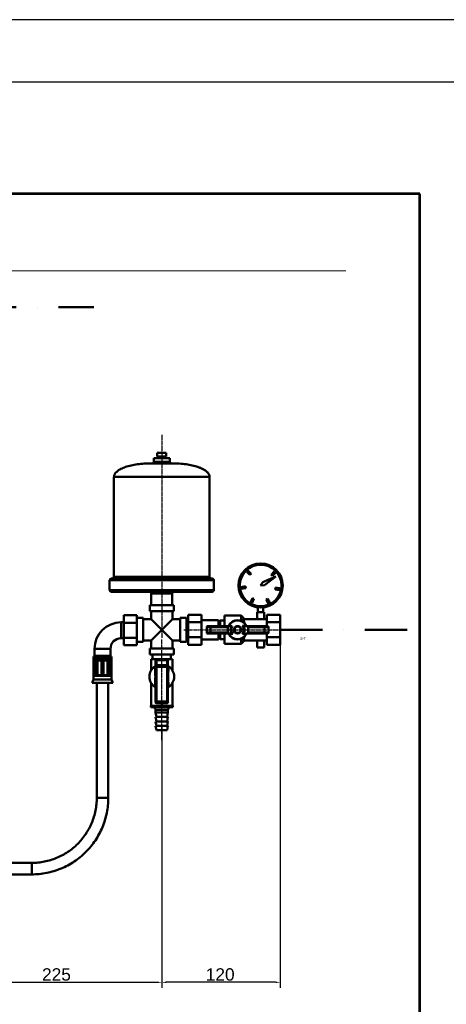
# Model space of a CAD drawing. Header units: millimetres. Extents: x 198383 to 706415, y -768832 to -310514.
# Tile 19 of 40: x 205910 to 208471, y -371279 to -365370. Entities that reach past the tile are written whole.
import ezdxf
from ezdxf.enums import TextEntityAlignment as Align

# ---------------------------------------------------------------- set-up
doc = ezdxf.new("R2010")
doc.units = ezdxf.units.MM
doc.linetypes.add('CHAIN', pattern=[0.3543, 0.2362, -0.0295, 0.0591, -0.0295])
doc.linetypes.add('DASHDOT', pattern=[25.4, 12.7, -6.35, 0, -6.35])
doc.layers.add('AS-Ramecek', color=9, linetype='Continuous')
for name, color, linetype, lineweight in [('Bemaßungen(DIN)', 7, 'Continuous', 25), ('Mittellinie(DIN)', 7, 'Continuous', 25), ('Sichtbare Kanten(DIN)', 7, 'Continuous', 50), ('Sichtbare tangentiale Kanten(DIN)', 7, 'Continuous', 50), ('SRAFY', 9, 'Continuous', 0), ('Symbole(DIN)', 7, 'Continuous', 25), ('ZTI-DSP-formaty', 102, 'Continuous', 25), ('ZTI-DSP-potr_studena', 142, 'DASHDOT', 50)]:
    doc.layers.add(name, color=color, linetype=linetype, lineweight=lineweight)
doc.styles.add('Aktuell-DIN', font='arial.ttf')
doc.styles.add('ARIAL', font='IC-SIMPLEX.SHX', dxfattribs={"width": 0.8})
doc.styles.add('Castelar', font='CASTELAR.TTF')
doc.styles.add('DIN - Andere-03', font='arial.ttf')

# ---------------------------------------------------------------- blocks, each defined once
blk = doc.blocks.new('*U847', base_point=(44572.5, 0))
at = {"layer": 'ZTI-DSP-formaty', "linetype": 'Continuous', "ltscale": 15}
for p, q in [((44572.5, 31407.75), (0, 31407.75)), ((44197.5, 31032.75), (375, 31032.75))]:
    blk.add_line(p, q, dxfattribs=at)
blk = doc.blocks.new('ram_samotny')
at = {"layer": 'AS-Ramecek', "lineweight": 53}
for p, q in [((0, 8167.5), (-5775, 8167.5)), ((0, 0), (0, 8167.5))]:
    blk.add_line(p, q, dxfattribs=at)
at = {"layer": 'AS-Ramecek', "color": 9, "lineweight": 18}
blk.add_open_spline([(-4147.9, 7732.5), (-4147.9, 7732.5), (-416.8, 7732.5), (-416.8, 7732.5)], degree=3, dxfattribs=at)
at = {"layer": 'SRAFY', "color": 156}
for tag, height, style, p in [('NÁZEV_VÝROBKU', 90, 'ARIAL', (-461.5, 7777.3)), ('TYP_VÝROBKU', 75, 'Castelar', (-461.5, 7586))]:
    blk.add_attdef(tag, text='', height=height, dxfattribs=dict(at, style=style)).set_placement(p, align=Align.RIGHT)

msp = doc.modelspace()

# ---------------------------------------------------------------- linework, layer by layer
at = {"layer": 'Bemaßungen(DIN)', "color": 4, "linetype": 'Continuous', "lineweight": 25, "transparency": 16777216}
for p, q in [((207472.906, -369076.798), (207472.906, -371180.963)), ((206762.579, -369607.685), (206762.579, -371180.963)), ((206762.579, -369694.434), (206762.579, -371180.982)), ((205594.626, -371147.27), (206736.034, -371147.27)), ((207446.362, -371147.251), (206789.123, -371147.251))]:
    msp.add_line(p, q, dxfattribs=at)
at = {"layer": 'Bemaßungen(DIN)', "color": 4, "linetype": 'Continuous', "transparency": 16777216}
for points in [[(206736.034, -371142.846), (206736.034, -371151.694), (206762.579, -371147.27)], [(206789.123, -371142.827), (206789.123, -371151.675), (206762.579, -371147.251)], [(207446.362, -371142.827), (207446.362, -371151.675), (207472.906, -371147.251)]]:
    msp.add_solid(points, dxfattribs=at)
at = {"layer": 'Mittellinie(DIN)', "linetype": 'CHAIN', "ltscale": 23.990969}
for p, q in [((206762.579, -367861.034), (206762.579, -369080.088)), ((206895.301, -369031.672), (207577.586, -369031.672)), ((206762.579, -369694.434), (206762.579, -369090.609))]:
    msp.add_line(p, q, dxfattribs=at)
at = {"layer": 'Sichtbare Kanten(DIN)'}
for p, q in [((206736.034, -367970.077), (206789.123, -367970.077)), ((206736.034, -367970.077), (206736.034, -367991.133)), ((206789.123, -367970.077), (206789.123, -367991.133)), ((206714.799, -368001.751), (206810.359, -368001.751)), ((206714.799, -368001.751), (206714.799, -368022.986)), ((206736.034, -367991.133), (206789.123, -367991.133)), ((206746.652, -367991.133), (206746.652, -368001.751)), ((206778.505, -367991.133), (206778.505, -368001.751)), ((206810.359, -368001.751), (206810.359, -368022.986)), ((206688.254, -368033.604), (206836.903, -368033.604)), ((206475.899, -368113.237), (206475.899, -368713.14)), ((207049.258, -368113.237), (207049.258, -368713.14)), ((207272.643, -368683.952), (207280.062, -368676.356)), ((207280.062, -368676.356), (207299.051, -368694.904)), ((207419.257, -368700.998), (207437.805, -368682.009)), ((207437.805, -368682.009), (207445.401, -368689.428)), ((206449.355, -368734.375), (206449.355, -368792.773)), ((206459.973, -368723.758), (207065.185, -368723.758)), ((207075.802, -368734.375), (207075.802, -368792.773)), ((207291.632, -368702.5), (207272.643, -368683.952)), ((207299.051, -368694.904), (207291.632, -368702.5)), ((207369.185, -368745.512), (207447.517, -368711.395)), ((207447.517, -368711.395), (207380.019, -368763.776)), ((207426.853, -368708.417), (207419.257, -368700.998)), ((207445.401, -368689.428), (207426.853, -368708.417)), ((207239.277, -368774.721), (207265.444, -368770.261)), ((207241.061, -368785.188), (207239.277, -368774.721)), ((207267.228, -368780.728), (207241.061, -368785.188)), ((207265.444, -368770.261), (207267.228, -368780.728)), ((207356.196, -368765.561), (207369.185, -368745.512)), ((207380.019, -368763.776), (207356.196, -368765.561)), ((207443.958, -368789.136), (207445.495, -368778.63)), ((207470.222, -368792.98), (207443.958, -368789.136)), ((207445.495, -368778.63), (207471.76, -368782.474)), ((207471.76, -368782.474), (207470.222, -368792.98)), ((207065.185, -368803.391), (206459.973, -368803.391)), ((206699.403, -368814.008), (206699.403, -368883.024)), ((206825.754, -368814.008), (206825.754, -368883.024)), ((207294.883, -368865.535), (207306.655, -368841.743)), ((207316.171, -368846.452), (207304.4, -368870.243)), ((207306.655, -368841.743), (207316.171, -368846.452)), ((207388.709, -368850.419), (207398.112, -368845.488)), ((207401.037, -368873.927), (207388.709, -368850.419)), ((207398.112, -368845.488), (207410.44, -368868.996)), ((206834.249, -368883.024), (206690.909, -368883.024)), ((206690.909, -368920.186), (206690.909, -368883.024)), ((206834.249, -368920.186), (206834.249, -368883.024)), ((207304.4, -368870.243), (207294.883, -368865.535)), ((207340.269, -368924.828), (207340.269, -368897.324)), ((207372.122, -368924.828), (207372.122, -368897.324)), ((207410.44, -368868.996), (207401.037, -368873.927)), ((206613.93, -368944.076), (206534.297, -368944.076)), ((206534.297, -368989.201), (206534.297, -368944.076)), ((206613.93, -368944.076), (206613.93, -368989.201)), ((206651.092, -368960.002), (206613.93, -368960.002)), ((206651.092, -368960.002), (206651.092, -369103.342)), ((206698.872, -368967.966), (206651.092, -368967.966)), ((206834.249, -368920.186), (206690.909, -368920.186)), ((206698.872, -368967.966), (206698.872, -368920.186)), ((206762.579, -369031.672), (206698.872, -368967.966)), ((206826.285, -368967.966), (206762.579, -369031.672)), ((206826.285, -368967.966), (206826.285, -368920.186)), ((206874.065, -368967.966), (206826.285, -368967.966)), ((206874.065, -368960.002), (206874.065, -369103.342)), ((206911.227, -368960.002), (206874.065, -368960.002)), ((206911.227, -368960.002), (206911.227, -369103.342)), ((206921.845, -368941.421), (207001.478, -368941.421)), ((206921.845, -368986.547), (206921.845, -368941.421)), ((207001.478, -368941.421), (207001.478, -368986.547)), ((207001.478, -368973.806), (207102.347, -368973.806)), ((207102.347, -369010.437), (207102.347, -368973.806)), ((207111.903, -369010.437), (207111.903, -368976.725)), ((207111.903, -368976.725), (207112.964, -368976.725)), ((207112.964, -368976.501), (207138.447, -368976.501)), ((207112.964, -369010.437), (207112.964, -368976.501)), ((207138.447, -369010.437), (207138.447, -368946.73)), ((207138.447, -368946.73), (207239.316, -368946.73)), ((207239.316, -368946.73), (207239.316, -368977.272)), ((207259.891, -368967.306), (207239.316, -368946.73)), ((207393.273, -368967.306), (207249.933, -368967.306)), ((207334.96, -368924.828), (207377.431, -368924.828)), ((207334.96, -368967.306), (207334.96, -368924.828)), ((207377.431, -368967.306), (207377.431, -368924.828)), ((207393.273, -368941.421), (207472.906, -368941.421)), ((207393.273, -368986.547), (207393.273, -368941.421)), ((207472.906, -368941.421), (207472.906, -368986.547)), ((206518.37, -368986.547), (206534.297, -368986.547)), ((206613.93, -368989.201), (206534.297, -368989.201)), ((206534.297, -369079.452), (206534.297, -368989.201)), ((206613.93, -368989.201), (206613.93, -369079.452)), ((206698.872, -369095.379), (206762.579, -369031.672)), ((206762.579, -369031.672), (206826.285, -369095.379)), ((206911.227, -368979.114), (206921.845, -368979.114)), ((206921.845, -368986.547), (207001.478, -368986.547)), ((206921.845, -369076.798), (206921.845, -368986.547)), ((207001.478, -368986.547), (207001.478, -369076.798)), ((207032.27, -369015.746), (207032.27, -369047.599)), ((207037.578, -369010.437), (207055.481, -369010.437)), ((207116.881, -369010.437), (207055.481, -369010.437)), ((207102.347, -368979.114), (207111.903, -368979.114)), ((207181.826, -369010.437), (207116.881, -369010.437)), ((207159.683, -369015.746), (207159.683, -369047.599)), ((207186.252, -369010.437), (207181.826, -369010.437)), ((207323.138, -369010.437), (207257.259, -369010.437)), ((207282.243, -369015.746), (207282.243, -369047.599)), ((207380.588, -369010.437), (207323.138, -369010.437)), ((207380.588, -369010.437), (207398.582, -369010.437)), ((207393.273, -368986.547), (207472.906, -368986.547)), ((207393.273, -369010.437), (207393.273, -368986.547)), ((207403.891, -369047.599), (207403.891, -369015.746)), ((207472.906, -368986.547), (207472.906, -369076.798)), ((206518.37, -369082.107), (206534.297, -369082.107)), ((206613.93, -369079.452), (206534.297, -369079.452)), ((206534.297, -369124.578), (206534.297, -369079.452)), ((206613.93, -369079.452), (206613.93, -369124.578)), ((206698.872, -369095.379), (206651.092, -369095.379)), ((206698.872, -369143.159), (206698.872, -369095.379)), ((206874.065, -369095.379), (206826.285, -369095.379)), ((206826.285, -369143.159), (206826.285, -369095.379)), ((206911.227, -369084.23), (206921.845, -369084.23)), ((206921.845, -369076.798), (207001.478, -369076.798)), ((206921.845, -369121.923), (206921.845, -369076.798)), ((207001.478, -369076.798), (207001.478, -369121.923)), ((207001.478, -369089.539), (207102.347, -369089.539)), ((207055.481, -369052.908), (207037.578, -369052.908)), ((207055.481, -369052.908), (207116.881, -369052.908)), ((207102.347, -369089.539), (207102.347, -369052.908)), ((207102.347, -369084.23), (207111.903, -369084.23)), ((207111.903, -369086.619), (207111.903, -369052.908)), ((207111.903, -369086.619), (207112.964, -369086.619)), ((207112.964, -369086.844), (207112.964, -369052.908)), ((207112.964, -369086.844), (207138.447, -369086.844)), ((207116.881, -369052.908), (207178.901, -369052.908)), ((207138.447, -369116.614), (207138.447, -369052.908)), ((207239.316, -369086.072), (207239.316, -369116.614)), ((207259.891, -369096.039), (207239.316, -369116.614)), ((207393.273, -369096.039), (207249.933, -369096.039)), ((207257.259, -369052.908), (207323.138, -369052.908)), ((207323.138, -369052.908), (207380.588, -369052.908)), ((207334.96, -369096.039), (207334.96, -369138.51)), ((207377.431, -369096.039), (207377.431, -369138.51)), ((207398.582, -369052.908), (207380.588, -369052.908)), ((207393.273, -369076.798), (207393.273, -369052.908)), ((207393.273, -369076.798), (207472.906, -369076.798)), ((207393.273, -369121.923), (207393.273, -369076.798)), ((207472.906, -369076.798), (207472.906, -369121.923)), ((206359.104, -369188.284), (206359.104, -369145.813)), ((206454.664, -369188.284), (206454.664, -369145.813)), ((206534.297, -369124.578), (206613.93, -369124.578)), ((206651.092, -369103.342), (206613.93, -369103.342)), ((206834.249, -369143.159), (206690.909, -369143.159)), ((206690.909, -369180.321), (206690.909, -369143.159)), ((206834.249, -369180.321), (206834.249, -369143.159)), ((206911.227, -369103.342), (206874.065, -369103.342)), ((207001.478, -369121.923), (206921.845, -369121.923)), ((207138.447, -369116.614), (207239.316, -369116.614)), ((207377.431, -369138.51), (207334.96, -369138.51)), ((207472.906, -369121.923), (207393.273, -369121.923)), ((206353.795, -369212.174), (206353.795, -369197.479)), ((206406.884, -369212.174), (206353.795, -369212.174)), ((206353.795, -369307.734), (206353.795, -369212.174)), ((206359.104, -369188.284), (206406.884, -369188.284)), ((206401.575, -369307.224), (206401.575, -369212.684)), ((206406.884, -369188.284), (206454.664, -369188.284)), ((206459.973, -369212.174), (206406.884, -369212.174)), ((206412.193, -369307.224), (206412.193, -369212.684)), ((206459.973, -369212.174), (206459.973, -369197.479)), ((206459.973, -369307.734), (206459.973, -369212.174)), ((206834.249, -369180.321), (206690.909, -369180.321)), ((206762.579, -369207.927), (206698.212, -369207.927)), ((206698.212, -369275.881), (206698.212, -369207.927)), ((206707.632, -369180.321), (206707.632, -369207.927)), ((206794.432, -369212.174), (206730.725, -369212.174)), ((206826.945, -369207.927), (206762.579, -369207.927)), ((206762.579, -369212.174), (206762.579, -369207.927)), ((206817.526, -369180.321), (206817.526, -369207.927)), ((206826.945, -369275.881), (206826.945, -369207.927)), ((206361.136, -369303.752), (206361.136, -369216.156)), ((206452.632, -369216.156), (206452.632, -369303.752)), ((206725.417, -369217.891), (206725.417, -369217.483)), ((206725.417, -369217.891), (206725.417, -369248.86)), ((206725.417, -369253.76), (206725.417, -369248.86)), ((206725.417, -369253.76), (206725.417, -369461.691)), ((206799.741, -369217.483), (206799.741, -369217.891)), ((206799.741, -369248.86), (206799.741, -369217.891)), ((206799.741, -369248.86), (206799.741, -369253.76)), ((206799.741, -369461.691), (206799.741, -369253.76)), ((206353.795, -369328.969), (206345.832, -369350.205)), ((206353.795, -369307.734), (206406.884, -369307.734)), ((206353.795, -369328.969), (206353.795, -369307.734)), ((206459.973, -369328.969), (206353.795, -369328.969)), ((206406.884, -369307.734), (206459.973, -369307.734)), ((206459.973, -369328.969), (206459.973, -369307.734)), ((206459.973, -369328.969), (206467.936, -369350.205)), ((206467.936, -369350.205), (206345.832, -369350.205)), ((206372.376, -369350.205), (206372.376, -370040.359)), ((206441.392, -369350.205), (206441.392, -370040.359)), ((206698.212, -369488.236), (206698.212, -369350.205)), ((206826.945, -369488.236), (206826.945, -369350.205)), ((206698.212, -369488.236), (206696.218, -369488.236)), ((206696.218, -369496.199), (206696.218, -369488.236)), ((206828.94, -369496.199), (206696.218, -369496.199)), ((206716.412, -369488.236), (206698.212, -369488.236)), ((206744.378, -369488.236), (206716.412, -369488.236)), ((206725.417, -369467), (206725.417, -369461.691)), ((206730.725, -369472.309), (206794.432, -369472.309)), ((206762.579, -369488.236), (206744.378, -369488.236)), ((206762.579, -369488.236), (206762.579, -369472.309)), ((206780.779, -369488.236), (206762.579, -369488.236)), ((206808.745, -369488.236), (206780.779, -369488.236)), ((206799.741, -369461.691), (206799.741, -369467)), ((206826.945, -369488.236), (206808.745, -369488.236)), ((206828.94, -369488.236), (206826.945, -369488.236)), ((206828.94, -369496.199), (206828.94, -369488.236)), ((206725.417, -369528.052), (206725.417, -369512.125)), ((206799.741, -369528.052), (206725.417, -369528.052)), ((206730.725, -369554.596), (206725.417, -369528.052)), ((206799.741, -369554.596), (206725.417, -369554.596)), ((206730.725, -369581.141), (206725.417, -369554.596)), ((206794.432, -369554.596), (206799.741, -369528.052)), ((206794.432, -369581.141), (206799.741, -369554.596)), ((206799.741, -369528.052), (206799.741, -369512.125)), ((206725.417, -369581.141), (206799.741, -369581.141)), ((206730.725, -369607.685), (206725.417, -369581.141)), ((206799.741, -369607.685), (206725.417, -369607.685)), ((206730.725, -369634.23), (206725.417, -369607.685)), ((206794.432, -369607.685), (206799.741, -369581.141)), ((206794.432, -369634.23), (206799.741, -369607.685)), ((206794.432, -369634.23), (206730.725, -369634.23)), ((205982.174, -370430.561), (205743.275, -370430.561)), ((205982.174, -370499.576), (205743.275, -370499.576))]:
    msp.add_line(p, q, dxfattribs=at)
at = {"layer": 'Sichtbare Kanten(DIN)', "flags": 128}
for points in [[(206688.254, -368033.604), (206677.835, -368033.7), (206667.441, -368033.989), (206657.096, -368034.468), (206646.827, -368035.136), (206636.657, -368035.991), (206626.611, -368037.033), (206616.714, -368038.259), (206606.991, -368039.666), (206597.463, -368041.251), (206588.153, -368043.008), (206579.084, -368044.934), (206570.277, -368047.025), (206561.755, -368049.275), (206553.539, -368051.68), (206545.649, -368054.234), (206538.101, -368056.929), (206530.913, -368059.76), (206524.103, -368062.719), (206517.689, -368065.799), (206514.636, -368067.384), (206511.689, -368068.995), (206508.848, -368070.634), (206506.115, -368072.298), (206503.491, -368073.987), (206500.979, -368075.699), (206498.579, -368077.434), (206496.292, -368079.19), (206494.121, -368080.967), (206492.067, -368082.763), (206490.13, -368084.578), (206488.313, -368086.409), (206486.617, -368088.257), (206485.044, -368090.121), (206483.592, -368091.998), (206482.264, -368093.888), (206481.06, -368095.789), (206479.98, -368097.701), (206479.026, -368099.623), (206478.198, -368101.552), (206477.496, -368103.489), (206476.922, -368105.431), (206476.475, -368107.379), (206476.155, -368109.329), (206475.963, -368111.283), (206475.899, -368113.237)], [(206836.903, -368033.604), (206847.323, -368033.7), (206857.717, -368033.989), (206868.061, -368034.468), (206878.331, -368035.136), (206888.501, -368035.991), (206898.546, -368037.033), (206908.443, -368038.259), (206918.166, -368039.666), (206927.694, -368041.251), (206937.004, -368043.008), (206946.074, -368044.934), (206954.881, -368047.025), (206963.403, -368049.275), (206971.618, -368051.68), (206979.509, -368054.234), (206987.057, -368056.929), (206994.245, -368059.76), (207001.054, -368062.719), (207007.468, -368065.799), (207010.521, -368067.384), (207013.469, -368068.995), (207016.31, -368070.634), (207019.043, -368072.298), (207021.666, -368073.987), (207024.179, -368075.699), (207026.579, -368077.434), (207028.865, -368079.19), (207031.036, -368080.967), (207033.091, -368082.763), (207035.027, -368084.578), (207036.844, -368086.409), (207038.54, -368088.257), (207040.114, -368090.121), (207041.565, -368091.998), (207042.893, -368093.888), (207044.097, -368095.789), (207045.177, -368097.701), (207046.131, -368099.623), (207046.959, -368101.552), (207047.661, -368103.489), (207048.235, -368105.431), (207048.682, -368107.379), (207049.002, -368109.329), (207049.194, -368111.283), (207049.258, -368113.237)], [(207249.933, -368967.306), (207250.533, -368968.357), (207251.111, -368969.397), (207251.667, -368970.423), (207252.201, -368971.439), (207252.715, -368972.442), (207253.208, -368973.436), (207253.681, -368974.418), (207254.134, -368975.392), (207254.568, -368976.355), (207254.983, -368977.31), (207255.38, -368978.257), (207255.758, -368979.195), (207256.118, -368980.126), (207256.461, -368981.05), (207256.786, -368981.966), (207257.094, -368982.877), (207257.384, -368983.781), (207257.658, -368984.679), (207257.915, -368985.572), (207258.156, -368986.46), (207258.381, -368987.343), (207258.589, -368988.222), (207258.782, -368989.097), (207258.959, -368989.968)], [(207164.993, -369007.34), (207164.862, -369007.607), (207164.716, -369007.866), (207164.556, -369008.114), (207164.386, -369008.35), (207164.207, -369008.573), (207164.019, -369008.781), (207163.824, -369008.976), (207163.623, -369009.158), (207163.418, -369009.325), (207163.208, -369009.479), (207162.997, -369009.62), (207162.783, -369009.748), (207162.567, -369009.864), (207162.35, -369009.968), (207162.131, -369010.06), (207161.912, -369010.142), (207161.693, -369010.213), (207161.473, -369010.274), (207161.255, -369010.324), (207161.036, -369010.365), (207160.818, -369010.397), (207160.6, -369010.419), (207160.383, -369010.432), (207160.167, -369010.437)], [(207254.101, -369010.044), (207253.856, -369009.979), (207253.606, -369009.909), (207253.352, -369009.834), (207253.094, -369009.755), (207252.831, -369009.671), (207252.565, -369009.582), (207252.294, -369009.488), (207252.02, -369009.39), (207251.742, -369009.288), (207251.465, -369009.182), (207251.188, -369009.074), (207250.912, -369008.963), (207250.637, -369008.85), (207250.364, -369008.735), (207250.092, -369008.617), (207249.821, -369008.498), (207249.553, -369008.377), (207249.286, -369008.255), (207249.022, -369008.131), (207248.76, -369008.007), (207248.5, -369007.881), (207248.243, -369007.754), (207247.989, -369007.627), (207247.739, -369007.5)], [(207254.101, -369010.044), (207254.23, -369010.076), (207254.359, -369010.107), (207254.488, -369010.137), (207254.618, -369010.165), (207254.748, -369010.191), (207254.878, -369010.217), (207255.009, -369010.241), (207255.14, -369010.263), (207255.272, -369010.284), (207255.403, -369010.304), (207255.535, -369010.322), (207255.667, -369010.339), (207255.8, -369010.355), (207255.932, -369010.369), (207256.065, -369010.382), (207256.198, -369010.394), (207256.33, -369010.404), (207256.463, -369010.412), (207256.596, -369010.42), (207256.729, -369010.426), (207256.861, -369010.431), (207256.994, -369010.434), (207257.127, -369010.436), (207257.259, -369010.437)], [(207182.059, -369053.301), (207181.931, -369053.268), (207181.802, -369053.238), (207181.673, -369053.208), (207181.543, -369053.18), (207181.413, -369053.153), (207181.282, -369053.128), (207181.151, -369053.104), (207181.02, -369053.082), (207180.889, -369053.06), (207180.757, -369053.041), (207180.625, -369053.022), (207180.493, -369053.005), (207180.361, -369052.99), (207180.228, -369052.975), (207180.096, -369052.962), (207179.963, -369052.951), (207179.83, -369052.941), (207179.697, -369052.932), (207179.564, -369052.925), (207179.432, -369052.919), (207179.299, -369052.914), (207179.166, -369052.91), (207179.034, -369052.908), (207178.901, -369052.908)], [(207182.059, -369053.301), (207182.305, -369053.366), (207182.554, -369053.436), (207182.809, -369053.51), (207183.067, -369053.59), (207183.329, -369053.674), (207183.596, -369053.763), (207183.866, -369053.856), (207184.141, -369053.954), (207184.418, -369054.057), (207184.696, -369054.162), (207184.973, -369054.271), (207185.248, -369054.381), (207185.523, -369054.494), (207185.797, -369054.61), (207186.069, -369054.727), (207186.339, -369054.846), (207186.608, -369054.967), (207186.874, -369055.089), (207187.139, -369055.213), (207187.401, -369055.338), (207187.66, -369055.464), (207187.917, -369055.59), (207188.171, -369055.717), (207188.422, -369055.845)], [(207247.739, -369055.845), (207248.009, -369055.707), (207248.28, -369055.572), (207248.552, -369055.438), (207248.824, -369055.307), (207249.096, -369055.178), (207249.369, -369055.051), (207249.642, -369054.927), (207249.914, -369054.805), (207250.186, -369054.686), (207250.458, -369054.569), (207250.729, -369054.456), (207250.999, -369054.346), (207251.269, -369054.238), (207251.537, -369054.134), (207251.804, -369054.033), (207252.07, -369053.936), (207252.334, -369053.842), (207252.597, -369053.752), (207252.858, -369053.665), (207253.115, -369053.583), (207253.368, -369053.505), (207253.617, -369053.432), (207253.861, -369053.364), (207254.101, -369053.301)], [(207258.959, -369073.376), (207258.782, -369074.247), (207258.589, -369075.122), (207258.381, -369076.001), (207258.156, -369076.884), (207257.915, -369077.772), (207257.658, -369078.665), (207257.384, -369079.564), (207257.094, -369080.468), (207256.786, -369081.378), (207256.461, -369082.295), (207256.118, -369083.218), (207255.758, -369084.149), (207255.38, -369085.088), (207254.983, -369086.034), (207254.568, -369086.989), (207254.134, -369087.953), (207253.681, -369088.926), (207253.208, -369089.909), (207252.715, -369090.902), (207252.201, -369091.906), (207251.667, -369092.921), (207251.111, -369093.948), (207250.533, -369094.987), (207249.933, -369096.039)], [(207257.259, -369052.908), (207257.124, -369052.908), (207256.988, -369052.911), (207256.853, -369052.914), (207256.718, -369052.919), (207256.583, -369052.925), (207256.448, -369052.933), (207256.314, -369052.942), (207256.18, -369052.952), (207256.047, -369052.964), (207255.913, -369052.977), (207255.781, -369052.992), (207255.648, -369053.008), (207255.516, -369053.025), (207255.385, -369053.043), (207255.254, -369053.063), (207255.123, -369053.084), (207254.993, -369053.107), (207254.864, -369053.131), (207254.735, -369053.156), (207254.607, -369053.182), (207254.48, -369053.21), (207254.353, -369053.239), (207254.227, -369053.269), (207254.101, -369053.301)], [(206361.136, -369216.156), (206361.127, -369215.881), (206361.1, -369215.606), (206361.055, -369215.33), (206360.991, -369215.057), (206360.909, -369214.788), (206360.809, -369214.526), (206360.69, -369214.272), (206360.553, -369214.029), (206360.398, -369213.797), (206360.226, -369213.579), (206360.04, -369213.374), (206359.84, -369213.185), (206359.627, -369213.012), (206359.402, -369212.856), (206359.16, -369212.714), (206358.9, -369212.586), (206358.629, -369212.475), (206358.352, -369212.384), (206358.073, -369212.312), (206357.799, -369212.257), (206357.536, -369212.218), (206357.278, -369212.193), (206357.022, -369212.179), (206356.769, -369212.174)], [(206402.116, -369212.174), (206402.072, -369212.175), (206402.03, -369212.176), (206401.99, -369212.179), (206401.952, -369212.184), (206401.916, -369212.19), (206401.881, -369212.197), (206401.849, -369212.206), (206401.818, -369212.216), (206401.789, -369212.228), (206401.762, -369212.242), (206401.737, -369212.258), (206401.713, -369212.276), (206401.691, -369212.297), (206401.67, -369212.319), (206401.652, -369212.345), (206401.635, -369212.372), (206401.621, -369212.402), (206401.608, -369212.435), (206401.598, -369212.47), (206401.589, -369212.509), (206401.583, -369212.549), (206401.579, -369212.592), (206401.576, -369212.637), (206401.575, -369212.685)], [(206412.193, -369212.685), (206412.192, -369212.637), (206412.189, -369212.592), (206412.185, -369212.549), (206412.179, -369212.509), (206412.17, -369212.47), (206412.16, -369212.435), (206412.148, -369212.402), (206412.133, -369212.372), (206412.117, -369212.345), (206412.098, -369212.319), (206412.078, -369212.297), (206412.055, -369212.276), (206412.032, -369212.258), (206412.006, -369212.242), (206411.979, -369212.228), (206411.95, -369212.216), (206411.919, -369212.206), (206411.887, -369212.197), (206411.852, -369212.19), (206411.816, -369212.184), (206411.778, -369212.179), (206411.738, -369212.176), (206411.696, -369212.175), (206411.652, -369212.174)], [(206456.999, -369212.174), (206456.747, -369212.179), (206456.491, -369212.193), (206456.232, -369212.218), (206455.969, -369212.257), (206455.695, -369212.312), (206455.416, -369212.384), (206455.139, -369212.475), (206454.868, -369212.586), (206454.609, -369212.714), (206454.366, -369212.856), (206454.141, -369213.012), (206453.928, -369213.185), (206453.728, -369213.374), (206453.542, -369213.579), (206453.37, -369213.797), (206453.215, -369214.029), (206453.078, -369214.272), (206452.959, -369214.526), (206452.859, -369214.788), (206452.777, -369215.057), (206452.714, -369215.33), (206452.668, -369215.606), (206452.641, -369215.881), (206452.632, -369216.156)], [(206725.417, -369246.936), (206725.316, -369247.118), (206725.214, -369247.297), (206725.11, -369247.474), (206725.005, -369247.649), (206724.898, -369247.821), (206724.79, -369247.989), (206724.68, -369248.155), (206724.569, -369248.318), (206724.455, -369248.478), (206724.34, -369248.635), (206724.224, -369248.788), (206724.105, -369248.938), (206723.983, -369249.087), (206723.858, -369249.233), (206723.729, -369249.376), (206723.598, -369249.517), (206723.462, -369249.654), (206723.324, -369249.788), (206723.182, -369249.919), (206723.037, -369250.045), (206722.889, -369250.166), (206722.737, -369250.283), (206722.581, -369250.394), (206722.422, -369250.5)], [(206802.735, -369250.5), (206802.576, -369250.394), (206802.421, -369250.283), (206802.269, -369250.166), (206802.12, -369250.045), (206801.975, -369249.919), (206801.833, -369249.788), (206801.695, -369249.654), (206801.56, -369249.517), (206801.428, -369249.376), (206801.3, -369249.233), (206801.174, -369249.087), (206801.052, -369248.938), (206800.934, -369248.788), (206800.817, -369248.635), (206800.702, -369248.478), (206800.589, -369248.318), (206800.477, -369248.155), (206800.367, -369247.989), (206800.259, -369247.821), (206800.152, -369247.649), (206800.047, -369247.474), (206799.943, -369247.297), (206799.841, -369247.118), (206799.741, -369246.936)], [(206356.769, -369307.734), (206357.022, -369307.729), (206357.278, -369307.715), (206357.536, -369307.69), (206357.799, -369307.651), (206358.073, -369307.596), (206358.352, -369307.524), (206358.629, -369307.432), (206358.9, -369307.322), (206359.16, -369307.194), (206359.402, -369307.051), (206359.627, -369306.896), (206359.84, -369306.723), (206360.04, -369306.534), (206360.226, -369306.329), (206360.398, -369306.11), (206360.553, -369305.879), (206360.69, -369305.636), (206360.809, -369305.382), (206360.909, -369305.12), (206360.991, -369304.851), (206361.055, -369304.578), (206361.1, -369304.302), (206361.127, -369304.026), (206361.136, -369303.752)], [(206401.575, -369307.223), (206401.576, -369307.27), (206401.579, -369307.316), (206401.583, -369307.359), (206401.589, -369307.399), (206401.598, -369307.437), (206401.608, -369307.473), (206401.621, -369307.505), (206401.635, -369307.536), (206401.652, -369307.563), (206401.67, -369307.588), (206401.691, -369307.611), (206401.713, -369307.632), (206401.737, -369307.65), (206401.762, -369307.666), (206401.789, -369307.68), (206401.818, -369307.692), (206401.849, -369307.702), (206401.881, -369307.711), (206401.916, -369307.718), (206401.952, -369307.724), (206401.99, -369307.728), (206402.03, -369307.731), (206402.072, -369307.733), (206402.116, -369307.734)], [(206411.652, -369307.734), (206411.696, -369307.733), (206411.738, -369307.731), (206411.778, -369307.728), (206411.816, -369307.724), (206411.852, -369307.718), (206411.887, -369307.711), (206411.919, -369307.702), (206411.95, -369307.692), (206411.979, -369307.68), (206412.006, -369307.666), (206412.032, -369307.65), (206412.055, -369307.632), (206412.078, -369307.611), (206412.098, -369307.588), (206412.117, -369307.563), (206412.133, -369307.536), (206412.148, -369307.505), (206412.16, -369307.473), (206412.17, -369307.437), (206412.179, -369307.399), (206412.185, -369307.359), (206412.189, -369307.316), (206412.192, -369307.27), (206412.193, -369307.223)], [(206452.632, -369303.752), (206452.641, -369304.026), (206452.668, -369304.302), (206452.714, -369304.578), (206452.777, -369304.851), (206452.859, -369305.12), (206452.959, -369305.382), (206453.078, -369305.636), (206453.215, -369305.879), (206453.37, -369306.11), (206453.542, -369306.329), (206453.728, -369306.534), (206453.928, -369306.723), (206454.141, -369306.896), (206454.366, -369307.051), (206454.609, -369307.194), (206454.868, -369307.322), (206455.139, -369307.432), (206455.416, -369307.524), (206455.695, -369307.596), (206455.969, -369307.651), (206456.232, -369307.69), (206456.491, -369307.715), (206456.747, -369307.729), (206456.999, -369307.734)], [(206722.422, -369375.585), (206722.581, -369375.691), (206722.737, -369375.803), (206722.889, -369375.919), (206723.037, -369376.041), (206723.182, -369376.167), (206723.324, -369376.297), (206723.462, -369376.431), (206723.598, -369376.568), (206723.729, -369376.709), (206723.858, -369376.853), (206723.983, -369376.999), (206724.105, -369377.147), (206724.224, -369377.297), (206724.34, -369377.451), (206724.455, -369377.607), (206724.569, -369377.767), (206724.68, -369377.93), (206724.79, -369378.096), (206724.898, -369378.265), (206725.005, -369378.436), (206725.11, -369378.611), (206725.214, -369378.788), (206725.316, -369378.967), (206725.417, -369379.149)], [(206799.741, -369379.149), (206799.841, -369378.967), (206799.943, -369378.788), (206800.047, -369378.611), (206800.152, -369378.436), (206800.259, -369378.265), (206800.367, -369378.096), (206800.477, -369377.93), (206800.589, -369377.767), (206800.702, -369377.607), (206800.817, -369377.451), (206800.934, -369377.297), (206801.052, -369377.147), (206801.174, -369376.999), (206801.3, -369376.853), (206801.428, -369376.709), (206801.56, -369376.568), (206801.695, -369376.431), (206801.833, -369376.297), (206801.975, -369376.167), (206802.12, -369376.041), (206802.269, -369375.919), (206802.421, -369375.803), (206802.576, -369375.691), (206802.735, -369375.585)], [(206372.376, -370040.359), (206372.258, -370049.934), (206371.904, -370059.504), (206371.314, -370069.063), (206370.49, -370078.604), (206369.433, -370088.122), (206368.143, -370097.612), (206366.622, -370107.067), (206364.87, -370116.482), (206362.889, -370125.851), (206360.678, -370135.169), (206358.239, -370144.43), (206355.574, -370153.628), (206352.682, -370162.758), (206349.566, -370171.813), (206346.227, -370180.789), (206342.669, -370189.68), (206338.894, -370198.481), (206334.905, -370207.187), (206330.703, -370215.793), (206326.293, -370224.294), (206321.677, -370232.685), (206316.856, -370240.96), (206311.834, -370249.114), (206306.614, -370257.142), (206301.197, -370265.04), (206295.587, -370272.802), (206289.788, -370280.422), (206283.802, -370287.898), (206277.634, -370295.224), (206271.289, -370302.397), (206264.77, -370309.412), (206258.082, -370316.266), (206251.228, -370322.955), (206244.212, -370329.474), (206237.039, -370335.819), (206229.713, -370341.986), (206222.238, -370347.972), (206214.617, -370353.772), (206206.856, -370359.382), (206198.958, -370364.798), (206190.93, -370370.019), (206182.775, -370375.04), (206174.5, -370379.861), (206166.11, -370384.478), (206157.609, -370388.888), (206149.003, -370393.089), (206140.297, -370397.078), (206131.496, -370400.853), (206122.605, -370404.412), (206113.629, -370407.75), (206104.574, -370410.867), (206095.444, -370413.758), (206086.246, -370416.424), (206076.985, -370418.862), (206067.667, -370421.073), (206058.297, -370423.055), (206048.882, -370424.807), (206039.427, -370426.328), (206029.938, -370427.617), (206020.42, -370428.675), (206010.879, -370429.499), (206001.32, -370430.088), (205991.75, -370430.442), (205982.174, -370430.561)], [(206441.392, -370040.359), (206441.253, -370051.628), (206440.835, -370062.891), (206440.142, -370074.14), (206439.172, -370085.368), (206437.928, -370096.57), (206436.41, -370107.738), (206434.62, -370118.865), (206432.558, -370129.946), (206430.226, -370140.972), (206427.624, -370151.938), (206424.754, -370162.837), (206421.617, -370173.662), (206418.214, -370184.407), (206414.547, -370195.064), (206410.618, -370205.627), (206406.43, -370216.091), (206401.987, -370226.449), (206397.292, -370236.694), (206392.348, -370246.823), (206387.158, -370256.827), (206381.725, -370266.702), (206376.052, -370276.44), (206370.142, -370286.037), (206363.998, -370295.485), (206357.623, -370304.78), (206351.021, -370313.914), (206344.195, -370322.882), (206337.151, -370331.68), (206329.893, -370340.302), (206322.425, -370348.744), (206314.753, -370357), (206306.882, -370365.066), (206298.816, -370372.938), (206290.559, -370380.61), (206282.118, -370388.077), (206273.496, -370395.335), (206264.698, -370402.38), (206255.73, -370409.205), (206246.595, -370415.808), (206237.301, -370422.182), (206227.852, -370428.326), (206218.256, -370434.236), (206208.517, -370439.909), (206198.643, -370445.342), (206188.638, -370450.533), (206178.51, -370455.477), (206168.264, -370460.172), (206157.906, -370464.614), (206147.443, -370468.802), (206136.879, -370472.731), (206126.222, -370476.399), (206115.478, -370479.802), (206104.653, -370482.939), (206093.754, -370485.809), (206082.788, -370488.41), (206071.761, -370490.742), (206060.681, -370492.804), (206049.554, -370494.594), (206038.386, -370496.112), (206027.184, -370497.356), (206015.956, -370498.326), (206004.707, -370499.02), (205993.444, -370499.437), (205982.174, -370499.576)]]:
    msp.add_lwpolyline(points, dxfattribs=at)
at = {"layer": 'Sichtbare Kanten(DIN)', "ltscale": 15}
for radius in [132.722, 124.759]:
    msp.add_circle((207356.196, -368765.561), radius, dxfattribs=at)
for centre, radius, start, end in [((206704.181, -368022.986), 10.618, 270, 0), ((206820.976, -368022.986), 10.618, 180, 270), ((206459.973, -368734.375), 10.618, 90, 180), ((206465.282, -368713.14), 10.618, 270, 0), ((207059.876, -368713.14), 10.618, 180, 270), ((207065.185, -368734.375), 10.618, 0, 90), ((206459.973, -368792.773), 10.618, 180, 270), ((207065.185, -368792.773), 10.618, 270, 0), ((206688.785, -368814.008), 10.618, 0, 90), ((206836.372, -368814.008), 10.618, 90, 180), ((207218.08, -369031.672), 58.398, 24.6243184, 155.3756816), ((206518.37, -369145.813), 159.266, 90, 180), ((207037.578, -369015.746), 5.309, 90, 180), ((207275.993, -369005.128), 5.309, 204.6243184, 270), ((207398.582, -369015.746), 5.309, 0, 90), ((206518.37, -369145.813), 63.706, 90, 180), ((207037.578, -369047.599), 5.309, 180, 270), ((207160.167, -369058.217), 5.309, 24.6243184, 90), ((207218.08, -369031.672), 58.398, 204.6243184, 335.3756816), ((207275.993, -369058.217), 5.309, 90, 155.3756816), ((207398.582, -369047.599), 5.309, 270, 0), ((206364.413, -369197.479), 10.618, 120, 180), ((206449.355, -369197.479), 10.618, 0, 60), ((206730.725, -369217.483), 5.309, 90, 180), ((206794.432, -369217.483), 5.309, 0, 90), ((206762.579, -369313.043), 74.324, 122.7031976, 237.2968025), ((206762.579, -369313.043), 74.324, 302.7031975, 57.2968025), ((206709.49, -369512.125), 15.927, 0, 90), ((206730.725, -369467), 5.309, 180, 270), ((206794.432, -369467), 5.309, 270, 0), ((206815.667, -369512.125), 15.927, 90, 180)]:
    msp.add_arc(centre, radius, start, end, dxfattribs=at)
for centre, major_axis, ratio, start_param, end_param in [((207116.881, -369015.746), (42.802, 0), 0.12403473, 0, 1.57079633), ((207323.138, -369015.746), (-40.895, 0), 0.12981597, 4.71238898, 6.28318531), ((207116.881, -369047.599), (42.802, 0), 0.12403473, 4.71238898, 6.28318531), ((207323.138, -369047.599), (-40.895, 0), 0.12981597, 0, 1.57079633)]:
    msp.add_ellipse(centre, major_axis=major_axis, ratio=ratio, start_param=start_param, end_param=end_param, dxfattribs=at)
at = {"layer": 'Sichtbare tangentiale Kanten(DIN)'}
for p, q in [((206714.799, -368022.986), (206810.359, -368022.986)), ((206475.899, -368113.237), (207049.258, -368113.237)), ((207075.802, -368734.375), (206449.355, -368734.375)), ((206475.899, -368713.14), (207049.258, -368713.14)), ((206449.355, -368792.773), (207075.802, -368792.773)), ((206825.754, -368814.008), (206699.403, -368814.008)), ((206518.37, -368986.547), (206518.37, -369082.107)), ((207056.139, -369015.746), (207032.27, -369015.746)), ((207056.139, -369015.746), (207159.683, -369015.746)), ((207056.139, -369047.599), (207056.139, -369015.746)), ((207166.407, -369007.988), (207164.993, -369007.34)), ((207282.243, -369015.746), (207379.899, -369015.746)), ((207403.891, -369015.746), (207379.899, -369015.746)), ((207379.899, -369015.746), (207379.899, -369047.599)), ((207032.27, -369047.599), (207056.139, -369047.599)), ((207159.683, -369047.599), (207056.139, -369047.599)), ((207379.899, -369047.599), (207282.243, -369047.599)), ((207379.899, -369047.599), (207403.891, -369047.599)), ((206359.104, -369145.813), (206454.664, -369145.813)), ((206459.973, -369197.479), (206353.795, -369197.479)), ((206730.725, -369212.174), (206730.725, -369212.991)), ((206730.725, -369243.959), (206730.725, -369212.991)), ((206730.725, -369212.991), (206794.432, -369212.991)), ((206794.432, -369212.991), (206794.432, -369212.174)), ((206794.432, -369212.991), (206794.432, -369243.959)), ((206361.136, -369216.156), (206371.416, -369216.156)), ((206377.162, -369216.156), (206371.416, -369216.156)), ((206371.416, -369216.156), (206371.416, -369303.752)), ((206377.162, -369303.752), (206377.162, -369216.156)), ((206377.162, -369216.156), (206401.575, -369216.156)), ((206412.193, -369216.156), (206436.606, -369216.156)), ((206436.606, -369216.156), (206442.353, -369216.156)), ((206436.606, -369216.156), (206436.606, -369303.752)), ((206442.353, -369303.752), (206442.353, -369216.156)), ((206442.353, -369216.156), (206452.632, -369216.156)), ((206725.417, -369253.76), (206730.725, -369253.76)), ((206730.725, -369243.959), (206730.725, -369253.76)), ((206794.432, -369243.959), (206730.725, -369243.959)), ((206730.725, -369461.691), (206730.725, -369253.76)), ((206730.725, -369253.76), (206794.432, -369253.76)), ((206794.432, -369253.76), (206794.432, -369243.959)), ((206799.741, -369253.76), (206794.432, -369253.76)), ((206794.432, -369253.76), (206794.432, -369461.691)), ((206371.416, -369303.752), (206361.136, -369303.752)), ((206377.162, -369303.752), (206371.416, -369303.752)), ((206401.575, -369303.752), (206377.162, -369303.752)), ((206436.606, -369303.752), (206412.193, -369303.752)), ((206442.353, -369303.752), (206436.606, -369303.752)), ((206452.632, -369303.752), (206442.353, -369303.752)), ((206730.725, -369461.691), (206725.417, -369461.691)), ((206730.725, -369461.691), (206730.725, -369472.309)), ((206794.432, -369461.691), (206730.725, -369461.691)), ((206799.741, -369461.691), (206794.432, -369461.691)), ((206794.432, -369472.309), (206794.432, -369461.691)), ((206799.741, -369512.125), (206725.417, -369512.125)), ((206441.392, -370040.359), (206372.376, -370040.359))]:
    msp.add_line(p, q, dxfattribs=at)
at = {"layer": 'Sichtbare tangentiale Kanten(DIN)', "flags": 128}
for points in [[(207164.917, -369010.436), (207164.988, -369010.344), (207165.059, -369010.252), (207165.129, -369010.158), (207165.198, -369010.063), (207165.266, -369009.968), (207165.334, -369009.871), (207165.401, -369009.773), (207165.467, -369009.675), (207165.533, -369009.575), (207165.597, -369009.475), (207165.661, -369009.373), (207165.724, -369009.271), (207165.787, -369009.168), (207165.848, -369009.064), (207165.909, -369008.959), (207165.968, -369008.853), (207166.027, -369008.747), (207166.084, -369008.64), (207166.141, -369008.533), (207166.196, -369008.425), (207166.25, -369008.316), (207166.304, -369008.207), (207166.356, -369008.098), (207166.407, -369007.988)], [(207247.751, -369007.503), (207247.831, -369007.499), (207247.911, -369007.496), (207247.991, -369007.492), (207248.071, -369007.488), (207248.15, -369007.485), (207248.23, -369007.481), (207248.31, -369007.477), (207248.39, -369007.474), (207248.47, -369007.47), (207248.549, -369007.467), (207248.629, -369007.463), (207248.709, -369007.46), (207248.789, -369007.456), (207248.868, -369007.452), (207248.948, -369007.449), (207249.028, -369007.445), (207249.107, -369007.442), (207249.187, -369007.438), (207249.267, -369007.435), (207249.346, -369007.431), (207249.426, -369007.428), (207249.505, -369007.424), (207249.585, -369007.421), (207249.665, -369007.417)], [(207269.179, -369006.772), (207268.381, -369006.792), (207267.582, -369006.813), (207266.781, -369006.833), (207265.978, -369006.855), (207265.174, -369006.877), (207264.368, -369006.899), (207263.56, -369006.922), (207262.751, -369006.946), (207261.941, -369006.97), (207261.13, -369006.995), (207260.317, -369007.02), (207259.503, -369007.046), (207258.688, -369007.073), (207257.871, -369007.1), (207257.054, -369007.128), (207256.236, -369007.157), (207255.417, -369007.187), (207254.597, -369007.217), (207253.777, -369007.248), (207252.957, -369007.28), (207252.135, -369007.313), (207251.313, -369007.347), (207250.489, -369007.382), (207249.665, -369007.417)], [(207271.167, -369007.34), (207271.163, -369007.339), (207271.152, -369007.336), (207271.134, -369007.331), (207271.107, -369007.323), (207271.074, -369007.314), (207271.033, -369007.303), (207270.985, -369007.289), (207270.929, -369007.274), (207270.867, -369007.257), (207270.798, -369007.237), (207270.722, -369007.216), (207270.639, -369007.193), (207270.55, -369007.168), (207270.455, -369007.141), (207270.353, -369007.112), (207270.245, -369007.081), (207270.131, -369007.049), (207270.011, -369007.015), (207269.885, -369006.978), (207269.754, -369006.941), (207269.618, -369006.901), (207269.476, -369006.86), (207269.33, -369006.817), (207269.179, -369006.772)], [(207164.993, -369056.005), (207164.997, -369056.006), (207165.008, -369056.009), (207165.027, -369056.014), (207165.053, -369056.021), (207165.086, -369056.03), (207165.127, -369056.042), (207165.176, -369056.055), (207165.231, -369056.07), (207165.293, -369056.088), (207165.363, -369056.107), (207165.438, -369056.128), (207165.521, -369056.151), (207165.61, -369056.177), (207165.706, -369056.204), (207165.808, -369056.232), (207165.916, -369056.263), (207166.03, -369056.296), (207166.15, -369056.33), (207166.275, -369056.366), (207166.406, -369056.404), (207166.543, -369056.444), (207166.684, -369056.485), (207166.83, -369056.528), (207166.981, -369056.572)], [(207166.981, -369056.572), (207167.779, -369056.552), (207168.578, -369056.532), (207169.38, -369056.511), (207170.182, -369056.49), (207170.987, -369056.468), (207171.793, -369056.445), (207172.6, -369056.422), (207173.409, -369056.399), (207174.219, -369056.375), (207175.031, -369056.35), (207175.844, -369056.324), (207176.658, -369056.298), (207177.473, -369056.272), (207178.289, -369056.244), (207179.106, -369056.216), (207179.925, -369056.187), (207180.744, -369056.158), (207181.563, -369056.127), (207182.383, -369056.096), (207183.204, -369056.064), (207184.025, -369056.031), (207184.848, -369055.997), (207185.671, -369055.963), (207186.496, -369055.927)], [(207188.409, -369055.842), (207188.329, -369055.845), (207188.249, -369055.849), (207188.169, -369055.852), (207188.09, -369055.856), (207188.01, -369055.86), (207187.93, -369055.863), (207187.85, -369055.867), (207187.77, -369055.871), (207187.691, -369055.874), (207187.611, -369055.878), (207187.531, -369055.881), (207187.451, -369055.885), (207187.372, -369055.888), (207187.292, -369055.892), (207187.212, -369055.896), (207187.133, -369055.899), (207187.053, -369055.903), (207186.973, -369055.906), (207186.894, -369055.91), (207186.814, -369055.913), (207186.734, -369055.917), (207186.655, -369055.92), (207186.575, -369055.924), (207186.496, -369055.927)], [(207249.665, -369055.927), (207249.585, -369055.924), (207249.505, -369055.92), (207249.426, -369055.917), (207249.346, -369055.913), (207249.267, -369055.91), (207249.187, -369055.906), (207249.107, -369055.903), (207249.028, -369055.899), (207248.948, -369055.896), (207248.868, -369055.892), (207248.789, -369055.889), (207248.709, -369055.885), (207248.629, -369055.881), (207248.549, -369055.878), (207248.47, -369055.874), (207248.39, -369055.871), (207248.31, -369055.867), (207248.23, -369055.864), (207248.15, -369055.86), (207248.071, -369055.856), (207247.991, -369055.853), (207247.911, -369055.849), (207247.831, -369055.845), (207247.751, -369055.842)], [(207249.665, -369055.927), (207250.489, -369055.963), (207251.313, -369055.997), (207252.135, -369056.031), (207252.957, -369056.064), (207253.777, -369056.096), (207254.597, -369056.127), (207255.417, -369056.158), (207256.236, -369056.187), (207257.054, -369056.216), (207257.871, -369056.244), (207258.688, -369056.272), (207259.503, -369056.298), (207260.317, -369056.324), (207261.13, -369056.35), (207261.941, -369056.375), (207262.751, -369056.399), (207263.56, -369056.422), (207264.368, -369056.445), (207265.174, -369056.468), (207265.978, -369056.49), (207266.781, -369056.511), (207267.582, -369056.532), (207268.381, -369056.552), (207269.179, -369056.572)], [(207269.179, -369056.572), (207269.33, -369056.528), (207269.476, -369056.485), (207269.618, -369056.444), (207269.754, -369056.404), (207269.885, -369056.366), (207270.011, -369056.33), (207270.131, -369056.296), (207270.245, -369056.263), (207270.353, -369056.232), (207270.455, -369056.204), (207270.55, -369056.177), (207270.639, -369056.151), (207270.722, -369056.128), (207270.798, -369056.107), (207270.867, -369056.088), (207270.929, -369056.07), (207270.985, -369056.055), (207271.033, -369056.042), (207271.074, -369056.03), (207271.107, -369056.021), (207271.134, -369056.014), (207271.152, -369056.009), (207271.163, -369056.006), (207271.167, -369056.005)], [(206722.422, -369250.5), (206722.412, -369250.583), (206722.403, -369250.666), (206722.393, -369250.749), (206722.385, -369250.832), (206722.377, -369250.915), (206722.369, -369250.997), (206722.362, -369251.08), (206722.355, -369251.162), (206722.349, -369251.245), (206722.344, -369251.327), (206722.338, -369251.409), (206722.334, -369251.491), (206722.33, -369251.573), (206722.326, -369251.654), (206722.323, -369251.736), (206722.321, -369251.817), (206722.319, -369251.898), (206722.317, -369251.979), (206722.316, -369252.06), (206722.316, -369252.141), (206722.316, -369252.222), (206722.316, -369252.302), (206722.317, -369252.382), (206722.319, -369252.462)], [(206722.319, -369252.462), (206722.422, -369256.517), (206722.533, -369260.609), (206722.653, -369264.741), (206722.784, -369268.916), (206722.926, -369273.14), (206723.078, -369277.428), (206723.239, -369281.796), (206723.407, -369286.26), (206723.58, -369290.838), (206723.752, -369295.55), (206723.906, -369300.399), (206724.027, -369305.38), (206724.092, -369310.476), (206724.088, -369315.615), (206724.023, -369320.719), (206723.904, -369325.714), (206723.753, -369330.554), (206723.585, -369335.253), (206723.41, -369339.828), (206723.237, -369344.295), (206723.075, -369348.669), (206722.924, -369352.967), (206722.784, -369357.198), (206722.654, -369361.37), (206722.533, -369365.492), (206722.422, -369369.573), (206722.319, -369373.623)], [(206802.838, -369373.623), (206802.736, -369369.569), (206802.625, -369365.478), (206802.504, -369361.346), (206802.374, -369357.168), (206802.233, -369352.941), (206802.08, -369348.653), (206801.919, -369344.286), (206801.75, -369339.824), (206801.578, -369335.248), (206801.407, -369330.545), (206801.252, -369325.703), (206801.131, -369320.709), (206801.063, -369315.614), (206801.064, -369310.463), (206801.132, -369305.351), (206801.253, -369300.372), (206801.408, -369295.521), (206801.578, -369290.819), (206801.751, -369286.249), (206801.919, -369281.785), (206802.082, -369277.413), (206802.234, -369273.122), (206802.374, -369268.897), (206802.505, -369264.725), (206802.625, -369260.599), (206802.736, -369256.514), (206802.838, -369252.462)], [(206802.838, -369252.462), (206802.84, -369252.382), (206802.841, -369252.302), (206802.842, -369252.222), (206802.842, -369252.141), (206802.841, -369252.06), (206802.84, -369251.979), (206802.839, -369251.898), (206802.837, -369251.817), (206802.834, -369251.736), (206802.831, -369251.654), (206802.828, -369251.573), (206802.824, -369251.491), (206802.819, -369251.409), (206802.814, -369251.327), (206802.808, -369251.245), (206802.802, -369251.162), (206802.795, -369251.08), (206802.788, -369250.997), (206802.781, -369250.915), (206802.773, -369250.832), (206802.764, -369250.749), (206802.755, -369250.666), (206802.745, -369250.583), (206802.735, -369250.5)], [(206722.319, -369373.623), (206722.317, -369373.703), (206722.316, -369373.783), (206722.316, -369373.864), (206722.316, -369373.944), (206722.316, -369374.025), (206722.317, -369374.106), (206722.319, -369374.187), (206722.321, -369374.268), (206722.323, -369374.35), (206722.326, -369374.431), (206722.33, -369374.513), (206722.334, -369374.595), (206722.338, -369374.676), (206722.344, -369374.758), (206722.349, -369374.841), (206722.355, -369374.923), (206722.362, -369375.005), (206722.369, -369375.088), (206722.377, -369375.17), (206722.385, -369375.253), (206722.393, -369375.336), (206722.403, -369375.419), (206722.412, -369375.502), (206722.422, -369375.585)], [(206802.735, -369375.585), (206802.745, -369375.502), (206802.755, -369375.419), (206802.764, -369375.336), (206802.773, -369375.253), (206802.781, -369375.17), (206802.788, -369375.088), (206802.795, -369375.005), (206802.802, -369374.923), (206802.808, -369374.841), (206802.814, -369374.758), (206802.819, -369374.676), (206802.824, -369374.595), (206802.828, -369374.513), (206802.831, -369374.431), (206802.834, -369374.35), (206802.837, -369374.268), (206802.839, -369374.187), (206802.84, -369374.106), (206802.841, -369374.025), (206802.842, -369373.944), (206802.842, -369373.864), (206802.841, -369373.783), (206802.84, -369373.703), (206802.838, -369373.623)]]:
    msp.add_lwpolyline(points, dxfattribs=at)
at = {"layer": 'Sichtbare tangentiale Kanten(DIN)', "ltscale": 15}
for centre, radius in [((207356.196, -368765.561), 127.413), ((207218.08, -369031.672), 22.79), ((207218.08, -369031.672), 19.036)]:
    msp.add_circle(centre, radius, dxfattribs=at)
for radius, start, end in [(56.843, 25.9795504, 155.3756816), (42.016, 149.6407784, 210.9822242), (38.262, 146.2887525, 219.1811793), (38.262, 320.8188207, 39.1811793), (42.016, 329.0177758, 30.9822242), (56.843, 205.9795504, 334.0204496)]:
    msp.add_arc((207218.08, -369031.672), radius, start, end, dxfattribs=at)
for centre, major_axis, ratio, start_param, end_param in [((206836.903, -368113.237), (-212.355, 0), 0.375, 3.14159265, 4.71238898), ((207055.481, -369015.746), (0, 5.309), 0.12403473, 4.71238898, 6.28318531), ((207272.554, -369005.128), (0, -5.309), 0.66853339, 4.85697174, 6.28318531), ((207380.588, -369015.746), (0, 5.309), 0.12981597, 0, 1.57079633), ((207055.481, -369047.599), (0, -5.309), 0.12403473, 0, 1.57079633), ((207163.607, -369058.217), (0, 5.309), 0.66853339, 4.85697174, 6.28318531), ((207272.554, -369058.217), (0, 5.309), 0.66853339, 0, 1.42621356), ((207380.588, -369047.599), (0, -5.309), 0.12981597, 4.71238898, 6.28318531), ((206370.051, -369216.156), (7.111, 0), 0.55995556, 0, 1.57079633), ((206370.051, -369216.156), (0, -3.982), 0.34266642, 1.57079633, 3.14159265), ((206443.717, -369216.156), (-7.111, 0), 0.55995556, 4.71238898, 6.28318531), ((206443.717, -369216.156), (0, 3.982), 0.34266642, 0, 1.57079633), ((206730.725, -369217.891), (-5.309, 0), 0.92307692, 4.71238898, 6.28318531), ((206794.432, -369217.891), (5.309, 0), 0.92307692, 0, 1.57079633), ((206720.108, -369249.135), (5.309, 0), 0.68944819, 4.92683304, 6.28318531), ((206730.725, -369248.86), (-5.309, 0), 0.92307692, 4.71238898, 6.28318531), ((206794.432, -369248.86), (5.309, 0), 0.92307692, 0, 1.57079633), ((206805.05, -369249.135), (-5.309, 0), 0.68944819, 0, 1.35635226), ((206370.051, -369303.752), (0, -3.982), 0.34266642, 0, 1.57079633), ((206370.051, -369303.752), (7.111, 0), 0.55995556, 4.71238898, 6.28318531), ((206443.717, -369303.752), (-7.111, 0), 0.55995556, 0, 1.57079633), ((206443.717, -369303.752), (0, 3.982), 0.34266642, 1.57079633, 3.14159265), ((206720.108, -369376.95), (5.309, 0), 0.68944819, 0, 1.35635226), ((206805.05, -369376.95), (-5.309, 0), 0.68944819, 4.92683304, 6.28318531), ((205982.174, -370465.069), (0, 34.508), 0.00087518, 3.13227279, 6.27386544)]:
    msp.add_ellipse(centre, major_axis=major_axis, ratio=ratio, start_param=start_param, end_param=end_param, dxfattribs=at)
at = {"layer": 'ZTI-DSP-potr_studena', "ltscale": 20}
for points in [[(205127.445, -367478.826), (205127.445, -367095.772), (206354.141, -367095.772)], [(207472.906, -369031.672), (208235.861, -369031.672)]]:
    msp.add_lwpolyline(points, dxfattribs=at)

# ---------------------------------------------------------------- block references
at = {"xscale": 1.061775, "yscale": 1.061775, "zscale": 1.061775}
msp.add_blockref('ram_samotny', (208310.99, -375087.161), dxfattribs=at)
at = {"layer": 'ZTI-DSP-formaty', "ltscale": 15}
msp.add_blockref('*U847', (243195.885, -396777.677), dxfattribs=at)

# ---------------------------------------------------------------- texts
at = {"layer": 'Bemaßungen(DIN)', "color": 4, "linetype": 'Continuous', "lineweight": 25, "transparency": 16777216, "char_height": 74.3243, "attachment_point": 1, "style": 'DIN - Andere-03'}
for s, insert in [('\\A1;225', (206043.935, -371062.88)), ('\\A1;120 ', (207026.598, -371062.861))]:
    msp.add_mtext(s, dxfattribs=dict(at, insert=insert))
at = {"layer": 'Symbole(DIN)', "color": 4, "insert": (207593.297, -369076.842), "char_height": 74.32425, "width": 181.16537, "attachment_point": 1, "style": 'Aktuell-DIN'}
msp.add_mtext('{\\fArial|b0|i0;\\H14.0000;3/4"}', dxfattribs=at)

doc.saveas('drawing.dxf')
